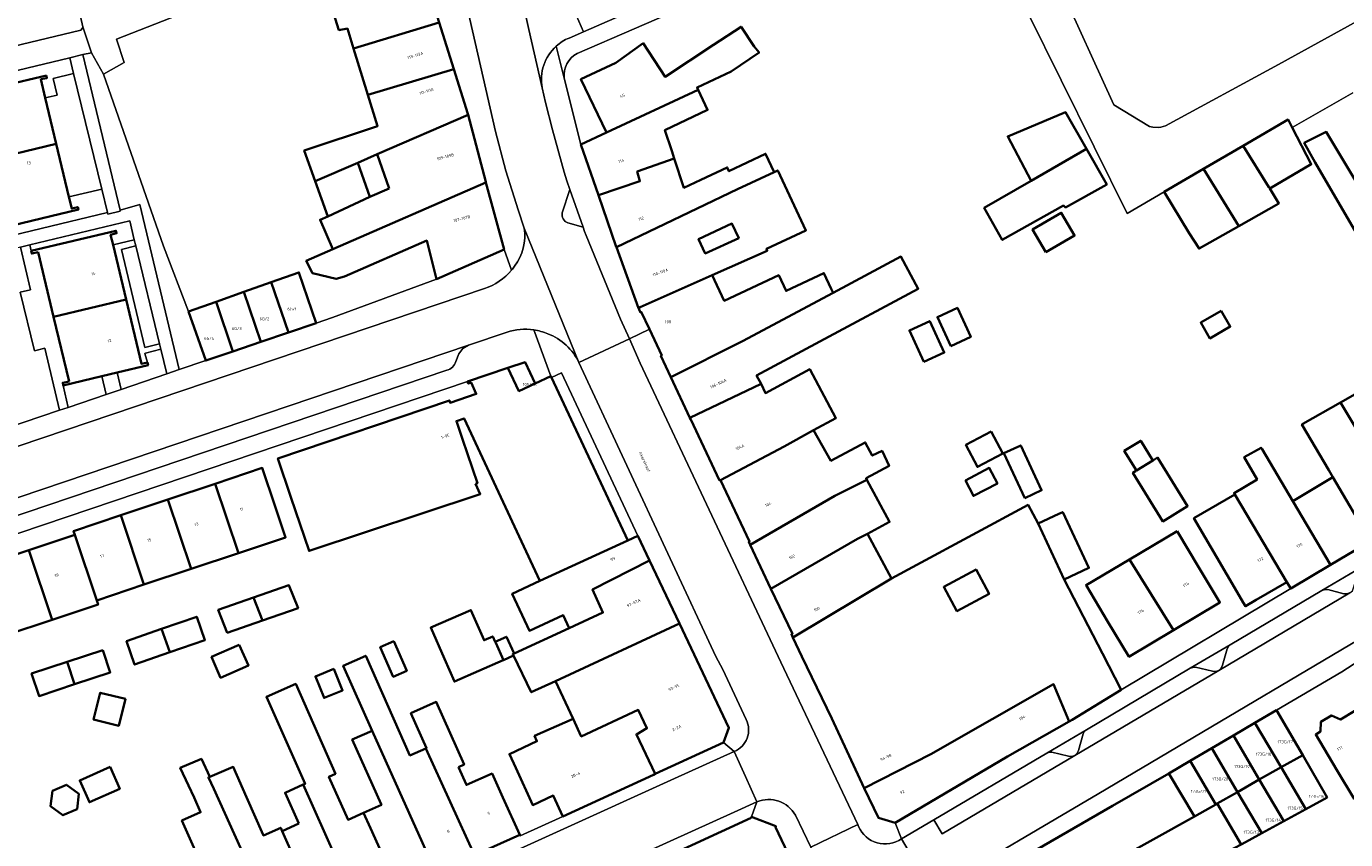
# Model space of a CAD drawing. Header units: metres. Extents: x 197700 to 204338, y 317132 to 325229.
# Tile 214 of 256: x 199817 to 199978, y 318978 to 319077. Entities that reach past the tile are written whole.
import ezdxf
from ezdxf.enums import TextEntityAlignment as Align

# ---------------------------------------------------------------- set-up
doc = ezdxf.new("R2010")
doc.units = ezdxf.units.M
for name, color, linetype, lineweight in [('B-WE-GR-BEPLANTING_CULTUUR_BODEMBEDEKKER-GV', 90, 'Continuous', 18), ('B-WE-GR-BEPLANTING_CULTUUR_HEESTERS-GV', 90, 'Continuous', 18), ('B-WE-OG-BEBOUWING-GV', 7, 'Continuous', 35), ('B-WE-OG-BEBOUWING-T18', 10, 'Continuous', 18), ('B-WE-OG-TERREIN_CULTUURSCHEIDING-GV', 7, 'Continuous', 18), ('B-WE-OG-TERREIN_ERF-GV', 7, 'Continuous', 18), ('B-WE-OG-TOPOGRAFIE-T18', 10, 'Continuous', 18), ('B-WE-VH-VERHARDING_ASFALT-GV', 252, 'Continuous', 18), ('B-WE-VH-VERHARDING_BETONSTRAATSTEEN-GV', 252, 'Continuous', 18), ('B-WE-VH-VERHARDING_OPEN-GV', 252, 'Continuous', 18), ('B-WE-VH-VERHARDING_TEGEL-GV', 252, 'Continuous', 18)]:
    doc.layers.add(name, color=color, linetype=linetype, lineweight=lineweight)
doc.styles.add('NLCS-ISO-M200-T18', font='NLCS-ISO.ttf', dxfattribs={"height": 0.36})

msp = doc.modelspace()

# ---------------------------------------------------------------- linework, layer by layer
at = {"layer": 'B-WE-GR-BEPLANTING_CULTUUR_BODEMBEDEKKER-GV'}
for points in [[(199885.046, 319052.598), (199883.408, 319057.19), (199882.504, 319054.36)], [(199883.199, 319053.102), (199885.046, 319052.598)]]:
    msp.add_lwpolyline(points, dxfattribs=at)
msp.add_lwpolyline([(199882.504, 319054.36, 0.382442), (199883.199, 319053.102)], format="xyb", dxfattribs=at)
at = {"layer": 'B-WE-GR-BEPLANTING_CULTUUR_HEESTERS-GV'}
for points in [[(199975.559, 319008.059), (199975.851, 319008.173), (199976.274, 319008.177), (199978.248, 319007.67), (199978.608, 319007.654), (199978.997, 319007.788), (199979.288, 319008.046), (199979.447, 319008.395), (199980.037, 319010.432), (199980.182, 319010.714), (199980.416, 319010.922)], [(199964.315, 319001.415), (199959.427, 318998.561), (199959.739, 318998.654), (199960.067, 318998.664), (199962.16, 318998.177), (199962.55, 318998.158), (199962.918, 318998.288), (199963.214, 318998.551), (199963.387, 318998.907), (199963.964, 319000.924), (199964.125, 319001.232)], [(199945.279, 318987.873), (199945.579, 318988.131), (199945.762, 318988.481), (199946.333, 318990.52), (199946.48, 318990.822), (199946.703, 318991.01), (199941.853, 318988.147), (199942.149, 318988.252), (199942.474, 318988.262), (199944.526, 318987.759), (199944.913, 318987.745)]]:
    msp.add_lwpolyline(points, close=True, dxfattribs=at)
at = {"layer": 'B-WE-OG-BEBOUWING-GV'}
for points in [[(199856.934, 319074.461), (199867.416, 319077.681), (199865.492, 319083.825), (199854.043, 319080.217), (199855.14, 319076.735), (199856.172, 319076.925)], [(199869.207, 319071.961), (199867.416, 319077.681), (199856.934, 319074.461), (199858.678, 319068.821)], [(199899.156, 319069.425), (199899.024, 319069.707), (199903.178, 319071.653), (199906.602, 319073.982), (199906, 319074.734), (199904.414, 319077.146), (199901.029, 319074.92), (199895.105, 319071.025), (199892.412, 319075.12), (199889.077, 319072.737), (199884.796, 319070.719), (199887.912, 319064.203)], [(199819.298, 319071.187), (199808.921, 319068.705), (199809, 319068.375), (199809.777, 319068.561), (199811.663, 319060.666), (199820.519, 319062.787), (199819.169, 319068.427), (199818.624, 319070.703), (199819.367, 319070.862)], [(199852.234, 319058.223), (199857.445, 319060.485), (199859.817, 319061.515), (199870.959, 319066.351), (199870.93, 319066.459), (199869.207, 319071.961), (199858.678, 319068.821), (199859.867, 319064.977), (199850.9, 319061.975)], [(199886.937, 319056.514), (199892.013, 319058.22), (199891.68, 319059.412), (199896.221, 319060.993), (199895.904, 319061.956), (199895.073, 319064.482), (199900.313, 319066.953), (199899.156, 319069.425), (199887.912, 319064.203), (199884.787, 319062.732)], [(199861.313, 319057.324), (199858.941, 319056.293), (199853.772, 319053.896), (199852.839, 319053.499), (199854.394, 319049.895), (199873.153, 319058.076), (199873.14, 319058.123), (199870.959, 319066.351), (199859.817, 319061.515)], [(199939.955, 319058.258), (199946.732, 319062.169), (199944.162, 319066.671), (199937.069, 319063.698)], [(199965.928, 319062.572), (199969.064, 319057.495), (199969.174, 319057.31), (199974.257, 319060.304), (199971.913, 319064.807), (199971.408, 319065.778)], [(199812.851, 319052.254), (199823.227, 319054.74), (199823.152, 319055.049), (199822.414, 319054.871), (199822.072, 319056.299), (199820.519, 319062.787), (199811.663, 319060.666), (199813.549, 319052.77), (199812.772, 319052.584)], [(199995.443, 319036.38), (199987.758, 319050.143), (199985.385, 319048.735), (199976.083, 319064.265), (199973.405, 319062.912), (199974.719, 319060.512), (199981.483, 319048.956), (199989.905, 319034.089), (199989.958, 319034.12), (199996.479, 319022.99), (199996.702, 319023.122), (200000, 319025.091), (200001.457, 319025.96), (199997.082, 319033.468), (199996.918, 319033.759), (199995.519, 319036.246)], [(199896.221, 319060.993), (199891.68, 319059.412), (199892.013, 319058.22), (199886.937, 319056.514), (199889.122, 319050.195), (199889.139, 319050.148), (199903.961, 319057.229), (199908.475, 319059.344), (199907.412, 319061.589), (199902.925, 319059.442), (199902.706, 319059.909), (199899.463, 319058.39), (199897.395, 319057.421)], [(199946.732, 319062.169), (199939.955, 319058.258), (199934.201, 319054.955), (199936.409, 319051.033), (199943.897, 319055.236), (199944.162, 319055.001), (199949.209, 319057.831)], [(199969.064, 319057.495), (199965.928, 319062.572), (199961.058, 319059.723), (199965.396, 319052.721), (199970.274, 319055.468), (199969.174, 319057.31)], [(199857.445, 319060.485), (199852.234, 319058.223), (199853.772, 319053.896), (199858.941, 319056.293)], [(199889.139, 319050.148), (199891.839, 319042.679), (199892.042, 319042.79), (199900.855, 319046.708), (199907.604, 319049.708), (199907.503, 319049.923), (199912.34, 319052.189), (199908.895, 319059.541), (199908.475, 319059.344), (199903.961, 319057.229)], [(199956.242, 319056.905), (199959.311, 319051.851), (199960.518, 319049.974), (199965.396, 319052.721), (199961.058, 319059.723)], [(199851.117, 319048.451), (199851.888, 319046.969), (199854.813, 319046.242), (199855.838, 319046.548), (199865.905, 319050.939), (199867.112, 319046.22), (199875.37, 319049.843), (199873.153, 319058.076), (199854.394, 319049.895)], [(199941.74, 319049.522), (199945.255, 319051.566), (199943.63, 319054.36), (199940.115, 319052.316)], [(199818.299, 319049.532), (199820.192, 319041.614), (199829.06, 319043.742), (199827.468, 319050.417), (199827.178, 319051.632), (199827.909, 319051.838), (199827.825, 319052.139), (199817.442, 319049.678), (199817.521, 319049.347)], [(199900.026, 319049.354), (199899.205, 319051.128), (199903.291, 319053.017), (199904.112, 319051.244)], [(199914.071, 319038.58), (199926.108, 319045.049), (199923.996, 319048.979), (199915.687, 319044.551), (199904.574, 319038.629), (199895.808, 319034.209), (199898.131, 319029.246), (199906.849, 319033.377), (199906.297, 319034.403)], [(199846.86, 319045.844), (199848.953, 319039.675), (199852.353, 319040.83), (199850.245, 319047.042)], [(199891.839, 319042.679), (199891.908, 319042.488), (199892.071, 319042.144), (199892.179, 319042.195), (199893.181, 319040.076), (199894.689, 319036.884), (199894.58, 319036.833), (199895.808, 319034.209), (199904.574, 319038.629), (199915.687, 319044.551), (199915.461, 319045.033), (199914.559, 319046.958), (199909.912, 319044.781), (199909.014, 319046.697), (199902.338, 319043.57), (199900.855, 319046.708), (199892.042, 319042.79)], [(199848.953, 319039.675), (199846.86, 319045.844), (199843.476, 319044.647), (199845.555, 319038.521)], [(199822.086, 319033.696), (199821.304, 319033.527), (199821.373, 319033.208), (199826.103, 319034.338), (199827.958, 319034.781), (199831.758, 319035.688), (199831.681, 319036.022), (199830.941, 319035.852), (199829.06, 319043.742), (199820.192, 319041.614)], [(199836.706, 319042.252), (199838.835, 319036.239), (199842.156, 319037.367), (199840.091, 319043.45)], [(199843.476, 319044.647), (199840.091, 319043.45), (199842.156, 319037.367), (199845.555, 319038.521)], [(199930.089, 319038.014), (199932.541, 319039.144), (199930.903, 319042.698), (199928.45, 319041.567)], [(199963.213, 319042.339), (199960.727, 319040.894), (199961.846, 319038.967), (199964.333, 319040.412)], [(199926.813, 319036.079), (199929.287, 319037.219), (199927.51, 319041.073), (199925.036, 319039.932)], [(199871.872, 319021.139), (199872.099, 319021.214), (199870.27, 319026.627), (199869.525, 319028.833), (199870.472, 319029.147), (199879.743, 319009.248), (199890.548, 319014.204), (199881.174, 319034.179), (199881.102, 319034.332), (199879.189, 319033.44), (199877.194, 319032.51), (199875.829, 319035.339), (199870.897, 319033.676), (199870.978, 319033.424), (199871.33, 319033.537), (199871.959, 319032.159), (199868.765, 319031.08), (199868.669, 319031.364), (199847.663, 319024.263), (199849.264, 319019.526), (199851.495, 319012.924), (199872.451, 319019.896)], [(199875.829, 319035.339), (199877.194, 319032.51), (199879.189, 319033.44), (199877.947, 319036.053)], [(199906.849, 319033.377), (199898.131, 319029.246), (199898.235, 319029.024), (199901.773, 319021.561), (199901.882, 319021.612), (199901.898, 319021.577), (199909.668, 319025.732), (199913.286, 319027.736), (199916.022, 319029.207), (199912.814, 319035.178), (199907.379, 319032.258)], [(199977.858, 319031.12), (199986.314, 319016.954), (199991.347, 319019.942), (199987.061, 319027.486), (199986.866, 319027.809), (199984.949, 319031.245), (199983.14, 319034.256), (199981.057, 319032.933)], [(199977.858, 319031.12), (199973.235, 319028.501), (199973.11, 319028.429), (199976.41, 319022.801), (199976.906, 319021.955), (199981.511, 319014.102), (199986.314, 319016.954)], [(199905.515, 319013.66), (199915.898, 319019.692), (199919.819, 319021.649), (199919.728, 319021.819), (199922.542, 319023.331), (199921.678, 319025.175), (199920.47, 319024.609), (199919.609, 319026.212), (199915.421, 319023.962), (199913.286, 319027.736), (199909.668, 319025.732), (199901.898, 319021.577), (199905.446, 319014.085), (199905.338, 319014.034)], [(199935.061, 319027.549), (199931.944, 319025.919), (199933.356, 319023.219), (199936.474, 319024.85)], [(199939.175, 319019.403), (199941.229, 319020.365), (199938.659, 319025.854), (199936.604, 319024.892)], [(199954.858, 319024.012), (199953.367, 319026.424), (199951.347, 319025.175), (199952.837, 319022.763)], [(199964.903, 319019.835), (199971.253, 319009.111), (199971.749, 319008.306), (199976.628, 319011.203), (199971.986, 319019.034), (199968.227, 319025.374), (199968.117, 319025.564), (199966.055, 319024.427), (199967.625, 319021.687), (199964.798, 319020.013)], [(199952.717, 319022.689), (199952.409, 319022.499), (199956.089, 319016.546), (199959.103, 319018.409), (199955.423, 319024.361), (199954.91, 319024.044), (199954.858, 319024.012), (199952.837, 319022.763)], [(199842.821, 319012.653), (199848.606, 319014.582), (199847.342, 319018.356), (199845.754, 319023.097), (199839.972, 319021.16)], [(199931.888, 319021.551), (199932.875, 319019.666), (199935.802, 319021.197), (199934.816, 319023.083)], [(199839.972, 319021.16), (199834.191, 319019.224), (199837.038, 319010.724), (199842.821, 319012.653)], [(199919.819, 319021.649), (199915.898, 319019.692), (199905.515, 319013.66), (199908.061, 319008.294), (199918.666, 319014.421), (199919.907, 319015.022), (199922.602, 319016.47)], [(199981.511, 319014.102), (199976.906, 319021.955), (199971.986, 319019.034), (199976.628, 319011.203)], [(199834.191, 319019.224), (199828.409, 319017.287), (199831.253, 319008.795), (199837.038, 319010.724)], [(199964.903, 319019.835), (199959.881, 319016.917), (199962.644, 319012.195), (199965.169, 319007.879), (199965.92, 319006.596), (199966.184, 319006.144), (199967.505, 319006.917), (199971.253, 319009.111)], [(199922.842, 319009.56), (199910.762, 319002.307), (199911.867, 319000), (199915.517, 318992.372), (199919.482, 318983.861), (199927.642, 318988.02), (199942.688, 318996.582), (199944.608, 318992.041), (199944.953, 318992.237), (199950.962, 318995.911), (199948.662, 319000.351), (199943.968, 319009.414), (199940.801, 319016.267), (199939.574, 319018.551), (199925.944, 319011.227)], [(199940.801, 319016.267), (199943.968, 319009.414), (199947.01, 319010.839), (199943.807, 319017.675), (199943.345, 319017.458)], [(199822.785, 319014.893), (199825.473, 319006.867), (199831.253, 319008.795), (199828.409, 319017.287), (199822.628, 319015.351)], [(199817.144, 319013.006), (199819.998, 319004.474), (199825.644, 319006.357), (199825.473, 319006.867), (199822.785, 319014.893)], [(199893.195, 319011.747), (199891.748, 319014.777), (199890.548, 319014.204), (199879.743, 319009.248), (199876.364, 319007.673), (199878.472, 319003.148), (199882.592, 319005.068), (199883.336, 319003.471), (199887.472, 319005.368), (199886.207, 319008.198)], [(199922.842, 319009.56), (199919.907, 319015.022), (199918.666, 319014.421), (199908.061, 319008.294), (199910.692, 319002.749), (199910.569, 319002.71), (199910.762, 319002.307)], [(199957.84, 319015.354), (199951.998, 319011.892), (199957.374, 319003.218), (199963.062, 319006.619), (199960.496, 319010.911)], [(199819.998, 319004.474), (199817.144, 319013.006), (199811.504, 319011.12), (199814.356, 319002.592)], [(199881.68, 318996.946), (199882.297, 318997.233), (199896.876, 319004.038), (199893.195, 319011.747), (199886.207, 319008.198), (199887.472, 319005.368), (199883.336, 319003.471), (199876.611, 319000.36), (199876.441, 319000.281), (199876.515, 319000.129), (199878.703, 318995.607)], [(199949.351, 319004.247), (199951.891, 319000), (199951.917, 318999.955), (199957.374, 319003.218), (199951.998, 319011.892), (199946.668, 319008.733)], [(199930.83, 319005.531), (199929.234, 319008.51), (199933.188, 319010.642), (199934.784, 319007.663)], [(199850.13, 319005.896), (199849.025, 319008.723), (199844.69, 319007.208), (199845.792, 319004.388)], [(199841.453, 319002.88), (199845.792, 319004.388), (199844.69, 319007.208), (199840.355, 319005.693)], [(199833.424, 319003.358), (199834.416, 319000.5), (199838.726, 319001.996), (199837.734, 319004.854)], [(199875.276, 318999.532), (199875.318, 318999.55), (199874.345, 319001.656), (199874.291, 319001.78), (199873.995, 319002.455), (199872.933, 319001.989), (199871.312, 319005.685), (199866.394, 319003.529), (199868.073, 318999.699), (199869.296, 318996.909)], [(199829.114, 319001.861), (199830.106, 318999.003), (199834.416, 319000.5), (199833.424, 319003.358)], [(199891.8, 318993.447), (199892.876, 318991.196), (199891.583, 318990.439), (199893.898, 318985.594), (199902.241, 318989.458), (199902.923, 318991.266), (199896.876, 319004.038), (199882.297, 318997.233), (199881.68, 318996.946), (199883.822, 318992.349), (199884.824, 318990.198)], [(199842.937, 319001.415), (199839.533, 318999.929), (199840.642, 318997.389), (199844.046, 318998.875)], [(199861.857, 319001.848), (199860.202, 319001.115), (199861.796, 318997.51), (199863.46, 318998.252)], [(199876.441, 319000.281), (199876.611, 319000.36), (199875.669, 319002.412), (199874.291, 319001.78), (199874.345, 319001.656), (199875.318, 318999.55), (199876.515, 319000.129)], [(199826.221, 319000.776), (199821.858, 318999.333), (199822.768, 318996.585), (199827.13, 318998.028)], [(199867.033, 318973.513), (199871.737, 318975.634), (199865.794, 318988.707), (199863.842, 318987.868), (199858.426, 319000.072), (199855.664, 318998.847), (199859.195, 318990.889)], [(199822.768, 318996.585), (199821.858, 318999.333), (199817.496, 318997.89), (199818.405, 318995.141)], [(199854.524, 318998.47), (199852.26, 318997.546), (199853.332, 318994.916), (199855.597, 318995.84)], [(199854.74, 318985.626), (199849.854, 318996.639), (199846.256, 318995.043), (199850.987, 318984.381), (199850.78, 318984.289), (199857.487, 318969.209), (199862.416, 318971.431), (199859.015, 318978.943), (199858.161, 318980.829), (199856.265, 318979.988), (199853.924, 318985.264)], [(199919.482, 318983.861), (199921.232, 318980.206), (199923.277, 318979.609), (199937.025, 318987.734), (199944.608, 318992.041), (199942.688, 318996.582), (199927.642, 318988.02)], [(199828.976, 318994.794), (199825.899, 318995.551), (199825.09, 318992.263), (199828.167, 318991.506)], [(199869.793, 318986.436), (199870.475, 318986.738), (199867.066, 318994.421), (199863.959, 318993.042), (199865.868, 318988.739), (199865.794, 318988.707), (199871.737, 318975.634), (199877.29, 318978.137), (199875.235, 318982.695), (199873.906, 318985.643), (199870.763, 318984.249)], [(199892.876, 318991.196), (199891.8, 318993.447), (199884.824, 318990.198), (199883.822, 318992.349), (199879.117, 318990.268), (199879.401, 318989.601), (199876.027, 318988.028), (199876.806, 318986.329), (199878.889, 318981.785), (199881.406, 318982.939), (199882.573, 318980.395), (199893.67, 318985.488), (199893.898, 318985.594), (199891.583, 318990.439)], [(199970.554, 318986.411), (199973.205, 318987.917), (199972.524, 318989.1), (199969.992, 318993.412), (199967.353, 318991.862)], [(199987.967, 318979.814), (199979.598, 318993.314), (199977.836, 318992.263), (199976.749, 318992.779), (199975.443, 318992), (199975.38, 318990.798), (199974.796, 318990.45), (199977.357, 318986.155), (199979.501, 318982.56), (199979.8, 318982.701), (199980.566, 318981.419), (199982.775, 318982.685), (199985.412, 318978.346)], [(199964.714, 318990.312), (199967.893, 318984.899), (199970.554, 318986.411), (199967.353, 318991.862)], [(199859.015, 318978.943), (199862.416, 318971.431), (199867.033, 318973.513), (199859.195, 318990.889), (199856.783, 318989.818), (199860.297, 318981.897), (199860.342, 318981.797), (199858.161, 318980.829)], [(199962.075, 318988.763), (199965.232, 318983.387), (199967.893, 318984.899), (199964.714, 318990.312)], [(199965.232, 318983.387), (199962.075, 318988.763), (199959.436, 318987.213), (199962.57, 318981.874), (199962.733, 318981.966)], [(199835.894, 318979.896), (199840.584, 318969.326), (199837.822, 318968.099), (199838.749, 318966.246), (199840.853, 318962.041), (199840.987, 318961.774), (199843.519, 318963.041), (199843.561, 318962.931), (199848.277, 318965.057), (199839.797, 318983.763), (199839.154, 318985.183), (199839.307, 318985.252), (199838.302, 318987.449), (199835.709, 318986.338), (199836.709, 318984.189), (199837.403, 318982.7), (199838.194, 318980.916)], [(199956.797, 318985.663), (199959.934, 318980.376), (199962.57, 318981.874), (199959.436, 318987.213)], [(199973.571, 318981.274), (199976.198, 318982.717), (199973.205, 318987.917), (199970.554, 318986.411)], [(199827.106, 318986.464), (199823.389, 318984.811), (199824.583, 318982.125), (199828.3, 318983.778)], [(199839.154, 318985.183), (199839.797, 318983.763), (199848.277, 318965.057), (199852.906, 318967.144), (199849.556, 318974.717), (199849.853, 318974.849), (199848.188, 318978.602), (199848.008, 318979.008), (199845.889, 318978.068), (199845.851, 318978.153), (199843.805, 318982.764), (199842.192, 318986.469), (199839.307, 318985.252)], [(199959.934, 318980.376), (199956.797, 318985.663), (199949.904, 318981.679), (199928.366, 318969.219), (199927.566, 318966.717), (199929.206, 318963.273)], [(199970.887, 318979.801), (199973.571, 318981.274), (199970.554, 318986.411), (199967.893, 318984.899)], [(199823.271, 318983.151), (199821.759, 318984.267), (199820.038, 318983.515), (199819.828, 318981.648), (199821.339, 318980.533), (199823.061, 318981.285)], [(199850.235, 318979.51), (199848.188, 318978.602), (199849.853, 318974.849), (199849.556, 318974.717), (199852.906, 318967.144), (199857.487, 318969.209), (199850.78, 318984.289), (199848.552, 318983.301)], [(199965.232, 318983.387), (199968.203, 318978.327), (199970.887, 318979.801), (199967.893, 318984.899)], [(199929.206, 318963.273), (199932.175, 318957.037), (199953.221, 318968.527), (199952.939, 318969.089), (199961.582, 318973.423), (199960.999, 318974.486), (199965.681, 318976.962), (199962.733, 318981.966), (199962.57, 318981.874), (199959.934, 318980.376)], [(199966.644, 318977.471), (199968.203, 318978.327), (199965.232, 318983.387), (199962.733, 318981.966), (199965.681, 318976.962)], [(199892.278, 318969.641), (199892.844, 318968.289), (199896.351, 318969.927), (199896.601, 318969.387), (199898.43, 318965.431), (199898.699, 318964.849), (199899.153, 318965.059), (199912.382, 318971.173), (199908.636, 318979.083), (199908.683, 318979.188), (199905.695, 318980.34), (199905.642, 318980.238), (199890.594, 318973.29), (199891.517, 318971.291)]]:
    msp.add_lwpolyline(points, close=True, dxfattribs=at)
at = {"layer": 'B-WE-OG-TERREIN_CULTUURSCHEIDING-GV'}
for points in [[(199838.835, 319036.239), (199836.706, 319042.252), (199833.663, 319050.246), (199826.299, 319071.318), (199824.814, 319073.945), (199823.77, 319073.736), (199828.333, 319054.66), (199830.765, 319055.367), (199835.56, 319035.132)], [(199822.072, 319056.299), (199826.093, 319057.262), (199822.635, 319071.422), (199820.121, 319070.821), (199820.61, 319068.772), (199819.169, 319068.427), (199820.519, 319062.787)], [(199819.099, 319037.778), (199817.84, 319037.454), (199816.095, 319044.64), (199817.353, 319044.925), (199816.126, 319050.141), (199804.908, 319047.444), (199805.748, 319043.942), (199804.286, 319043.59), (199805.602, 319038.118), (199806.98, 319032.39), (199808.433, 319032.74), (199809.03, 319030.249), (199808.32, 319030.08), (199804.458, 319029.159), (199805.472, 319024.93), (199820.917, 319030.158)], [(199831.376, 319037.856), (199833.161, 319038.288), (199830.255, 319050.307), (199828.495, 319049.837)], [(199833.32, 319037.629), (199831.456, 319037.136), (199831.379, 319037.12), (199831.681, 319036.022), (199831.758, 319035.688), (199827.958, 319034.781), (199828.455, 319032.709), (199834.052, 319034.603)], [(199821.957, 319030.51), (199826.64, 319032.095), (199826.103, 319034.338), (199821.373, 319033.208)]]:
    msp.add_lwpolyline(points, close=True, dxfattribs=at)
at = {"layer": 'B-WE-OG-TERREIN_ERF-GV'}
for points in [[(199979.353, 319069.03), (199971.913, 319064.807), (199974.257, 319060.304), (199969.174, 319057.31), (199970.274, 319055.468), (199965.396, 319052.721), (199960.518, 319049.974), (199959.311, 319051.851), (199956.242, 319056.905), (199951.69, 319054.242), (199935.535, 319086.993)], [(199943.318, 319082.383), (199950.071, 319067.574), (199954.453, 319064.901), (199954.858, 319064.826), (199955.548, 319064.799), (199955.814, 319064.845), (199956.406, 319064.998), (199970.235, 319072.513), (199995.965, 319086.736)], [(199849.713, 319084.214), (199827.879, 319075.634), (199828.831, 319072.767), (199826.299, 319071.318), (199833.663, 319050.246), (199836.706, 319042.252), (199840.091, 319043.45), (199843.476, 319044.647), (199846.86, 319045.844), (199850.245, 319047.042), (199852.353, 319040.83), (199854.345, 319041.518), (199867.112, 319046.22), (199865.905, 319050.939), (199855.838, 319046.548), (199854.813, 319046.242), (199851.888, 319046.969), (199851.117, 319048.451), (199854.394, 319049.895), (199852.839, 319053.499), (199853.772, 319053.896), (199852.234, 319058.223), (199850.9, 319061.975), (199859.867, 319064.977), (199858.678, 319068.821), (199856.934, 319074.461), (199856.172, 319076.925), (199855.14, 319076.735), (199854.043, 319080.217)], [(199905.268, 319082.973), (199884.312, 319073.865)], [(199882.75, 319070.855), (199884.787, 319062.732), (199887.912, 319064.203), (199884.796, 319070.719), (199889.077, 319072.737), (199892.412, 319075.12), (199895.105, 319071.025), (199901.029, 319074.92), (199904.414, 319077.146), (199906, 319074.734), (199906.602, 319073.982), (199903.178, 319071.653), (199899.024, 319069.707), (199899.156, 319069.425), (199900.313, 319066.953), (199895.073, 319064.482), (199895.904, 319061.956), (199896.221, 319060.993), (199897.395, 319057.421), (199899.463, 319058.39), (199902.706, 319059.909), (199902.925, 319059.442), (199907.412, 319061.589), (199908.475, 319059.344), (199908.895, 319059.541), (199912.34, 319052.189), (199907.503, 319049.923), (199907.604, 319049.708), (199900.855, 319046.708), (199902.338, 319043.57), (199909.014, 319046.697), (199909.912, 319044.781), (199914.559, 319046.958), (199915.461, 319045.033), (199915.687, 319044.551), (199923.996, 319048.979), (199926.108, 319045.049), (199914.071, 319038.58), (199906.297, 319034.403), (199906.849, 319033.377), (199907.379, 319032.258), (199912.814, 319035.178), (199916.022, 319029.207), (199913.286, 319027.736), (199915.421, 319023.962), (199919.609, 319026.212), (199920.47, 319024.609), (199921.678, 319025.175), (199922.542, 319023.331), (199919.728, 319021.819), (199919.819, 319021.649), (199922.602, 319016.47), (199919.907, 319015.022), (199922.842, 319009.56), (199925.944, 319011.227), (199939.574, 319018.551), (199940.801, 319016.267), (199943.345, 319017.458), (199943.807, 319017.675), (199947.01, 319010.839), (199943.968, 319009.414), (199948.662, 319000.351), (199950.962, 318995.911), (199971.749, 319008.306), (199971.253, 319009.111), (199967.505, 319006.917), (199966.184, 319006.144), (199965.92, 319006.596), (199965.169, 319007.879), (199962.644, 319012.195), (199959.881, 319016.917), (199964.903, 319019.835), (199964.798, 319020.013), (199967.625, 319021.687), (199966.055, 319024.427), (199968.117, 319025.564), (199968.227, 319025.374), (199971.986, 319019.034), (199976.906, 319021.955), (199976.41, 319022.801), (199973.11, 319028.429)], [(199808.921, 319068.705), (199819.298, 319071.187), (199819.367, 319070.862), (199818.624, 319070.703), (199819.169, 319068.427), (199820.61, 319068.772), (199820.121, 319070.821), (199822.635, 319071.422), (199822.167, 319073.337), (199807.339, 319069.781)], [(199981.483, 319048.956), (199974.719, 319060.512), (199973.405, 319062.912), (199976.083, 319064.265), (199985.385, 319048.735)], [(199810.501, 319050.464), (199826.8, 319054.368), (199826.093, 319057.262), (199822.072, 319056.299), (199822.414, 319054.871), (199823.152, 319055.049), (199823.227, 319054.74), (199812.851, 319052.254)], [(199840.584, 318969.326), (199835.894, 318979.896), (199838.194, 318980.916), (199837.403, 318982.7), (199836.709, 318984.189), (199835.709, 318986.338), (199838.302, 318987.449), (199839.307, 318985.252), (199842.192, 318986.469), (199843.805, 318982.764), (199845.851, 318978.153), (199845.889, 318978.068), (199848.008, 318979.008), (199848.188, 318978.602), (199850.235, 318979.51), (199848.552, 318983.301), (199850.78, 318984.289), (199850.987, 318984.381), (199846.256, 318995.043), (199849.854, 318996.639), (199854.74, 318985.626), (199853.924, 318985.264), (199856.265, 318979.988), (199858.161, 318980.829), (199860.342, 318981.797), (199860.297, 318981.897), (199856.783, 318989.818), (199859.195, 318990.889), (199855.664, 318998.847), (199858.426, 319000.072), (199863.842, 318987.868), (199865.794, 318988.707), (199865.868, 318988.739), (199863.959, 318993.042), (199867.066, 318994.421), (199870.475, 318986.738), (199869.793, 318986.436), (199870.763, 318984.249), (199873.906, 318985.643), (199875.235, 318982.695), (199877.29, 318978.137), (199877.325, 318978.015), (199882.573, 318980.395), (199881.406, 318982.939), (199878.889, 318981.785), (199876.806, 318986.329), (199876.027, 318988.028), (199879.401, 318989.601), (199879.117, 318990.268), (199883.822, 318992.349), (199881.68, 318996.946), (199878.703, 318995.607), (199876.515, 319000.129), (199875.318, 318999.55), (199875.276, 318999.532), (199869.296, 318996.909), (199868.073, 318999.699), (199866.394, 319003.529), (199871.312, 319005.685), (199872.933, 319001.989), (199873.995, 319002.455), (199874.291, 319001.78), (199875.669, 319002.412), (199876.611, 319000.36), (199883.336, 319003.471), (199882.592, 319005.068), (199878.472, 319003.148), (199876.364, 319007.673), (199879.743, 319009.248), (199870.472, 319029.147), (199869.525, 319028.833), (199870.27, 319026.627), (199872.099, 319021.214), (199871.872, 319021.139), (199872.451, 319019.896), (199851.495, 319012.924), (199849.264, 319019.526), (199847.663, 319024.263), (199868.669, 319031.364), (199868.765, 319031.08), (199871.959, 319032.159), (199871.33, 319033.537), (199870.978, 319033.424), (199870.897, 319033.676), (199784.261, 319004.392)], [(199973.11, 319028.429), (199973.235, 319028.501), (199977.858, 319031.12), (199981.057, 319032.933)], [(199811.504, 319011.12), (199817.144, 319013.006), (199822.785, 319014.893), (199822.628, 319015.351), (199828.409, 319017.287), (199834.191, 319019.224), (199839.972, 319021.16), (199845.754, 319023.097), (199847.342, 319018.356), (199848.606, 319014.582), (199842.821, 319012.653), (199837.038, 319010.724), (199831.253, 319008.795), (199825.473, 319006.867), (199825.644, 319006.357), (199819.998, 319004.474), (199814.356, 319002.592)], [(199980.917, 319000), (199977.982, 318998.103), (199969.992, 318993.412), (199972.524, 318989.1), (199973.205, 318987.917), (199976.198, 318982.717), (199973.571, 318981.274), (199970.887, 318979.801), (199968.203, 318978.327), (199966.644, 318977.471)], [(199979.501, 318982.56), (199977.357, 318986.155), (199974.796, 318990.45), (199975.38, 318990.798), (199975.443, 318992), (199976.749, 318992.779), (199977.836, 318992.263), (199979.598, 318993.314)]]:
    msp.add_lwpolyline(points, dxfattribs=at)
for points in [[(199826.8, 319054.368), (199826.819, 319054.188), (199828.341, 319054.55), (199828.333, 319054.66), (199823.77, 319073.736), (199822.167, 319073.337), (199822.635, 319071.422), (199826.093, 319057.262)], [(199939.955, 319058.258), (199937.069, 319063.698), (199944.162, 319066.671), (199946.732, 319062.169), (199949.209, 319057.831), (199944.162, 319055.001), (199943.897, 319055.236), (199936.409, 319051.033), (199934.201, 319054.955)], [(199858.941, 319056.293), (199861.313, 319057.324), (199859.817, 319061.515), (199857.445, 319060.485)], [(199817.257, 319050.413), (199817.442, 319049.678), (199827.825, 319052.139), (199827.909, 319051.838), (199827.178, 319051.632), (199827.468, 319050.417), (199830.074, 319051.054), (199829.516, 319053.361)], [(199941.74, 319049.522), (199940.115, 319052.316), (199943.63, 319054.36), (199945.255, 319051.566)], [(199900.026, 319049.354), (199904.112, 319051.244), (199903.291, 319053.017), (199899.205, 319051.128)], [(199817.84, 319037.454), (199819.099, 319037.778), (199820.917, 319030.158), (199821.957, 319030.51), (199821.373, 319033.208), (199821.304, 319033.527), (199822.086, 319033.696), (199820.192, 319041.614), (199818.299, 319049.532), (199817.521, 319049.347), (199817.442, 319049.678), (199817.257, 319050.413), (199816.126, 319050.141), (199817.353, 319044.925), (199816.095, 319044.64)], [(199930.089, 319038.014), (199928.45, 319041.567), (199930.903, 319042.698), (199932.541, 319039.144)], [(199963.213, 319042.339), (199964.333, 319040.412), (199961.846, 319038.967), (199960.727, 319040.894)], [(199926.813, 319036.079), (199925.036, 319039.932), (199927.51, 319041.073), (199929.287, 319037.219)], [(199931.944, 319025.919), (199935.061, 319027.549), (199936.474, 319024.85), (199933.356, 319023.219)], [(199941.229, 319020.365), (199939.175, 319019.403), (199936.604, 319024.892), (199938.659, 319025.854)], [(199954.91, 319024.044), (199955.423, 319024.361), (199959.103, 319018.409), (199956.089, 319016.546), (199952.409, 319022.499), (199952.717, 319022.689), (199952.837, 319022.763), (199951.347, 319025.175), (199953.367, 319026.424), (199954.858, 319024.012)], [(199931.888, 319021.551), (199934.816, 319023.083), (199935.802, 319021.197), (199932.875, 319019.666)], [(199957.374, 319003.218), (199951.917, 318999.955), (199951.891, 319000), (199949.351, 319004.247), (199946.668, 319008.733), (199951.998, 319011.892), (199957.84, 319015.354), (199960.496, 319010.911), (199963.062, 319006.619)], [(199930.83, 319005.531), (199934.784, 319007.663), (199933.188, 319010.642), (199929.234, 319008.51)], [(199845.792, 319004.388), (199841.453, 319002.88), (199840.355, 319005.693), (199844.69, 319007.208), (199849.025, 319008.723), (199850.13, 319005.896)], [(199830.106, 318999.003), (199829.114, 319001.861), (199833.424, 319003.358), (199837.734, 319004.854), (199838.726, 319001.996), (199834.416, 319000.5)], [(199842.937, 319001.415), (199844.046, 318998.875), (199840.642, 318997.389), (199839.533, 318999.929)], [(199863.46, 318998.252), (199861.796, 318997.51), (199860.202, 319001.115), (199861.857, 319001.848)], [(199821.858, 318999.333), (199826.221, 319000.776), (199827.13, 318998.028), (199822.768, 318996.585), (199818.405, 318995.141), (199817.496, 318997.89)], [(199854.524, 318998.47), (199855.597, 318995.84), (199853.332, 318994.916), (199852.26, 318997.546)], [(199828.976, 318994.794), (199828.167, 318991.506), (199825.09, 318992.263), (199825.899, 318995.551)], [(199827.106, 318986.464), (199828.3, 318983.778), (199824.583, 318982.125), (199823.389, 318984.811)], [(199823.271, 318983.151), (199823.061, 318981.285), (199821.339, 318980.533), (199819.828, 318981.648), (199820.038, 318983.515), (199821.759, 318984.267)]]:
    msp.add_lwpolyline(points, close=True, dxfattribs=at)
msp.add_lwpolyline([(199884.312, 319073.865, 0.3112528), (199882.75, 319070.855)], format="xyb", dxfattribs=at)
at = {"layer": 'B-WE-VH-VERHARDING_ASFALT-GV'}
for points in [[(199857.03, 319170.64), (199850.305, 319169.091), (199850.552, 319168.022), (199852.692, 319158.598), (199855.259, 319147.691), (199856.494, 319142.461), (199874.308, 319064.315), (199875.601, 319059.475), (199877.105, 319054.698), (199877.854, 319052.472), (199884.543, 319035.994), (199890.72, 319038.913), (199889.642, 319041.32), (199885.442, 319051.553), (199885.242, 319052.074), (199885.046, 319052.598), (199883.199, 319053.102)], [(199882.504, 319054.36), (199883.408, 319057.19), (199883.068, 319058.257), (199882.746, 319059.329), (199881.296, 319064.513), (199880.464, 319067.867), (199880.049, 319069.655), (199878.424, 319076.787), (199876.961, 319083.254), (199876.723, 319084.274), (199861.397, 319151.456)], [(199886.419, 319080.986), (199883.668, 319079.781), (199885.102, 319076.536), (199937.704, 319099.506), (199937.733, 319099.519), (199948.808, 319104.42), (199973.74, 319115.247), (199972.193, 319118.787), (199927.995, 319099.172), (199927.942, 319099.149), (199918.782, 319095.131)], [(199935.535, 319086.993), (199951.69, 319054.242), (199956.242, 319056.905), (199961.058, 319059.723), (199965.928, 319062.572), (199971.408, 319065.778), (199971.913, 319064.807), (199979.353, 319069.03)], [(199995.965, 319086.736), (199970.235, 319072.513), (199956.406, 319064.998), (199955.814, 319064.845), (199955.548, 319064.799), (199954.858, 319064.826), (199954.453, 319064.901), (199950.071, 319067.574), (199943.318, 319082.383)], [(199876.961, 319083.254), (199878.424, 319076.787), (199880.049, 319069.655)], [(199883.328, 319075.761), (199885.102, 319076.536), (199883.668, 319079.781)], [(199884.543, 319035.994), (199877.854, 319052.472)], [(199876.3, 319047.327), (199876.286, 319047.311)], [(199872.964, 319045.076), (199781.746, 319014.234), (199781.659, 319014.201), (199781.569, 319014.168), (199783.154, 319008.413), (199783.383, 319008.488), (199783.612, 319008.567), (199791.179, 319011.126), (199870.998, 319038.125), (199875.732, 319039.726)], [(199909.277, 318999.294), (199908.958, 319000), (199892.064, 319035.913), (199890.72, 319038.913), (199884.543, 319035.994), (199901.316, 319000), (199902.153, 318998.402), (199905.034, 318992.27)], [(199911.067, 318980.551), (199912.946, 318976.649), (199918.695, 318979.39), (199909.277, 318999.294)], [(199903.563, 318988.331), (199904.938, 318985.273), (199906.354, 318982.179)], [(199918.806, 318979.143), (199918.695, 318979.39), (199912.946, 318976.649), (199913.951, 318974.522), (199914.663, 318973.346)], [(199926.749, 318970.541), (199926.873, 318970.614), (199927.852, 318971.192), (199924.049, 318977.636)]]:
    msp.add_lwpolyline(points, dxfattribs=at)
for points in [[(199881.762, 319074.763, -0.0850848), (199883.328, 319075.761)], [(199880.049, 319069.655, -0.2611364), (199881.762, 319074.763)], [(199883.199, 319053.102, -0.382442), (199882.504, 319054.36)], [(199877.854, 319052.472, -0.1977837), (199876.67, 319047.808)], [(199876.286, 319047.311, -0.1398579), (199872.964, 319045.076)], [(199876.67, 319047.808, -0.0200945), (199876.3, 319047.327)], [(199875.732, 319039.726, -0.1160612), (199879.007, 319040)], [(199879.007, 319040, -0.0623517), (199880.726, 319039.52)], [(199880.726, 319039.52, -0.1973393), (199884.543, 319035.994)], [(199905.034, 318992.27, -0.4303676), (199903.563, 318988.331)], [(199906.354, 318982.179, -0.3826302), (199911.067, 318980.551)], [(199924.049, 318977.636, -0.4662466), (199918.806, 318979.143)]]:
    msp.add_lwpolyline(points, format="xyb", dxfattribs=at)
msp.add_lwpolyline([(199904.938, 318985.273), (199903.563, 318988.331), (199896.258, 318985.022), (199822.191, 318951.349), (199824.974, 318945.179), (199887.444, 318973.587), (199903.57, 318980.92), (199906.354, 318982.179)], close=True, dxfattribs=at)
at = {"layer": 'B-WE-VH-VERHARDING_BETONSTRAATSTEEN-GV'}
for points in [[(199750.658, 319059.252), (199823.538, 319076.735), (199823.688, 319076.911), (199823.764, 319077.132), (199822.414, 319083.127), (199818.78, 319081.836), (199813.933, 319080.676), (199809.676, 319079.664), (199788.099, 319074.533), (199786.075, 319073.992), (199774.118, 319071.172)], [(199869.455, 319036.125), (199869.821, 319037.073), (199870.313, 319037.706), (199870.998, 319038.125), (199791.179, 319011.126), (199791.962, 319011.21), (199792.717, 319010.982), (199793.598, 319010.467)], [(199793.598, 319010.467), (199794.313, 319010.219), (199795.07, 319010.268), (199868.341, 319035.052)], [(199978.997, 319007.788), (199962.918, 318998.288), (199945.279, 318987.873), (199929.043, 318978.278), (199928.035, 318979.991), (199924.049, 318977.636), (199927.852, 318971.192), (199948.231, 318983.218), (199989.618, 319007.689)]]:
    msp.add_lwpolyline(points, dxfattribs=at)
msp.add_lwpolyline([(199868.341, 319035.052, 0.2775809), (199869.455, 319036.125)], format="xyb", dxfattribs=at)
for points in [[(199978.997, 319007.788), (199978.608, 319007.654), (199978.248, 319007.67), (199976.274, 319008.177), (199975.851, 319008.173), (199975.559, 319008.059), (199964.315, 319001.415), (199964.125, 319001.232), (199963.964, 319000.924), (199963.387, 318998.907), (199963.214, 318998.551), (199962.918, 318998.288)], [(199946.703, 318991.01), (199946.48, 318990.822), (199946.333, 318990.52), (199945.762, 318988.481), (199945.579, 318988.131), (199945.279, 318987.873), (199962.918, 318998.288), (199962.55, 318998.158), (199962.16, 318998.177), (199960.067, 318998.664), (199959.739, 318998.654), (199959.427, 318998.561)], [(199941.853, 318988.147), (199928.035, 318979.991), (199929.043, 318978.278), (199945.279, 318987.873), (199944.913, 318987.745), (199944.526, 318987.759), (199942.474, 318988.262), (199942.149, 318988.252)]]:
    msp.add_lwpolyline(points, close=True, dxfattribs=at)
at = {"layer": 'B-WE-VH-VERHARDING_OPEN-GV'}
msp.add_lwpolyline([(199816.126, 319050.141), (199817.257, 319050.413), (199829.516, 319053.361), (199830.074, 319051.054), (199830.255, 319050.307), (199833.161, 319038.288), (199833.32, 319037.629), (199834.052, 319034.603), (199835.56, 319035.132), (199830.765, 319055.367), (199828.333, 319054.66), (199828.341, 319054.55), (199826.819, 319054.188), (199826.8, 319054.368), (199810.501, 319050.464)], dxfattribs=at)
for points in [[(199831.456, 319037.136), (199833.32, 319037.629), (199833.161, 319038.288), (199831.376, 319037.856), (199828.495, 319049.837), (199830.255, 319050.307), (199830.074, 319051.054), (199827.468, 319050.417), (199829.06, 319043.742), (199830.941, 319035.852), (199831.681, 319036.022), (199831.379, 319037.12)], [(199828.455, 319032.709), (199827.958, 319034.781), (199826.103, 319034.338), (199826.64, 319032.095)], [(199891.748, 319014.777), (199882.392, 319034.755), (199881.174, 319034.179), (199890.548, 319014.204)]]:
    msp.add_lwpolyline(points, close=True, dxfattribs=at)
at = {"layer": 'B-WE-VH-VERHARDING_TEGEL-GV'}
for points in [[(199848.668, 319153.456), (199850.406, 319144.854), (199852.88, 319133.83), (199853.5, 319133.845), (199854.512, 319133.608), (199855.344, 319133.113), (199855.918, 319132.353), (199857.717, 319124.603), (199859.457, 319117.063), (199860.882, 319110.889), (199862.316, 319104.629), (199862.47, 319104.634), (199863.447, 319100.5), (199865.492, 319083.825), (199867.416, 319077.681), (199869.207, 319071.961), (199870.93, 319066.459), (199870.959, 319066.351), (199873.14, 319058.123), (199873.153, 319058.076), (199875.37, 319049.843), (199876.3, 319047.327)], [(199877.854, 319052.472), (199877.105, 319054.698), (199875.601, 319059.475), (199874.308, 319064.315), (199856.494, 319142.461), (199855.259, 319147.691)], [(199884.312, 319073.865), (199905.268, 319082.973), (199911.41, 319085.487), (199911.288, 319085.731), (199915.145, 319087.421), (199916.013, 319085.455), (199918.68, 319086.619), (199921.559, 319087.876), (199924.437, 319089.133), (199927.316, 319090.389), (199930.195, 319091.645), (199933.074, 319092.902), (199932.771, 319093.701), (199936.832, 319095.44), (199936.782, 319095.533), (199937.151, 319095.694), (199944.072, 319098.72), (199944.988, 319099.121), (199947.036, 319100.017), (199947.953, 319100.418), (199950.441, 319101.505)], [(199937.733, 319099.519), (199937.704, 319099.506), (199885.102, 319076.536), (199883.328, 319075.761)], [(199791.654, 319066.019), (199795.478, 319066.937), (199796.15, 319067.098), (199807.339, 319069.781), (199822.167, 319073.337), (199823.77, 319073.736), (199824.814, 319073.945), (199823.764, 319077.132), (199823.688, 319076.911), (199823.538, 319076.735), (199750.658, 319059.252)], [(199880.049, 319069.655), (199880.464, 319067.867), (199881.296, 319064.513), (199882.746, 319059.329), (199883.068, 319058.257), (199883.408, 319057.19), (199885.046, 319052.598), (199885.242, 319052.074), (199885.442, 319051.553), (199889.642, 319041.32), (199890.72, 319038.913), (199893.181, 319040.076), (199892.179, 319042.195), (199892.071, 319042.144), (199891.908, 319042.488), (199891.839, 319042.679), (199889.139, 319050.148), (199889.122, 319050.195), (199886.937, 319056.514), (199884.787, 319062.732), (199882.75, 319070.855), (199881.762, 319074.763)], [(199881.762, 319074.763), (199882.75, 319070.855)], [(199876.286, 319047.311), (199876.3, 319047.327), (199875.37, 319049.843), (199867.112, 319046.22), (199854.345, 319041.518), (199852.353, 319040.83), (199848.953, 319039.675), (199845.555, 319038.521), (199842.156, 319037.367), (199838.835, 319036.239), (199835.56, 319035.132), (199834.052, 319034.603), (199828.455, 319032.709), (199826.64, 319032.095)], [(199826.64, 319032.095), (199821.957, 319030.51), (199820.917, 319030.158), (199805.472, 319024.93), (199803.74, 319024.344), (199799.036, 319022.752), (199797.973, 319022.392), (199782.159, 319017.04), (199780.896, 319016.613), (199781.569, 319014.168), (199781.659, 319014.201), (199781.746, 319014.234), (199872.964, 319045.076)], [(199794.313, 319010.219), (199793.598, 319010.467), (199792.717, 319010.982), (199791.962, 319011.21), (199791.179, 319011.126), (199783.612, 319008.567), (199783.383, 319008.488), (199783.154, 319008.413), (199784.261, 319004.392), (199870.897, 319033.676), (199875.829, 319035.339), (199877.947, 319036.053), (199879.189, 319033.44), (199881.102, 319034.332), (199879.007, 319040)], [(199875.732, 319039.726), (199870.998, 319038.125), (199870.313, 319037.706), (199869.821, 319037.073), (199869.455, 319036.125)], [(199879.007, 319040), (199881.102, 319034.332), (199881.174, 319034.179), (199882.392, 319034.755), (199891.748, 319014.777), (199893.195, 319011.747), (199896.876, 319004.038), (199902.923, 318991.266), (199902.241, 318989.458), (199903.563, 318988.331)], [(199923.277, 318979.609), (199921.232, 318980.206), (199919.482, 318983.861), (199915.517, 318992.372), (199911.867, 319000), (199910.762, 319002.307), (199910.569, 319002.71), (199910.692, 319002.749), (199908.061, 319008.294), (199905.515, 319013.66), (199905.338, 319014.034), (199905.446, 319014.085), (199901.898, 319021.577), (199901.882, 319021.612), (199901.773, 319021.561), (199898.235, 319029.024), (199898.131, 319029.246), (199895.808, 319034.209), (199894.58, 319036.833), (199894.689, 319036.884), (199893.181, 319040.076), (199890.72, 319038.913), (199892.064, 319035.913), (199908.958, 319000), (199909.277, 318999.294), (199918.695, 318979.39), (199918.806, 318979.143)], [(199905.034, 318992.27), (199902.153, 318998.402), (199901.316, 319000), (199884.543, 319035.994)], [(199868.341, 319035.052), (199795.07, 319010.268), (199794.313, 319010.219)], [(199981.511, 319014.102), (199976.628, 319011.203), (199971.749, 319008.306), (199950.962, 318995.911), (199944.953, 318992.237), (199944.608, 318992.041), (199937.025, 318987.734), (199923.277, 318979.609), (199924.049, 318977.636), (199928.035, 318979.991), (199941.853, 318988.147), (199946.703, 318991.01), (199959.427, 318998.561), (199964.315, 319001.415), (199975.559, 319008.059), (199980.416, 319010.922)], [(199989.618, 319007.689), (199948.231, 318983.218), (199927.852, 318971.192), (199926.873, 318970.614), (199928.366, 318969.219), (199949.904, 318981.679), (199956.797, 318985.663), (199959.436, 318987.213), (199962.075, 318988.763), (199964.714, 318990.312), (199967.353, 318991.862), (199969.992, 318993.412), (199977.982, 318998.103), (199980.917, 319000)], [(199822.191, 318951.349), (199896.258, 318985.022), (199903.563, 318988.331), (199902.241, 318989.458), (199893.898, 318985.594), (199893.67, 318985.488), (199882.573, 318980.395), (199877.325, 318978.015), (199877.29, 318978.137), (199871.737, 318975.634)], [(199906.354, 318982.179), (199905.695, 318980.34), (199908.683, 318979.188), (199908.636, 318979.083), (199912.382, 318971.173), (199914.003, 318967.762), (199918.515, 318969.923)], [(199914.663, 318973.346), (199913.951, 318974.522), (199912.946, 318976.649), (199911.067, 318980.551)], [(199924.049, 318977.636), (199923.277, 318979.609)]]:
    msp.add_lwpolyline(points, dxfattribs=at)
for points in [[(199863.447, 319100.5), (199838.377, 319090.253), (199821.623, 319084.747), (199822.414, 319083.127), (199823.764, 319077.132), (199824.814, 319073.945), (199826.299, 319071.318), (199828.831, 319072.767), (199827.879, 319075.634), (199849.713, 319084.214), (199851.662, 319079.445), (199854.043, 319080.217), (199865.492, 319083.825)], [(199887.444, 318973.587), (199887.385, 318973.536), (199887.137, 318973.277), (199887.147, 318972.92), (199887.792, 318971.508), (199825.799, 318943.353), (199826.516, 318941.763), (199891.517, 318971.291), (199890.594, 318973.29), (199905.642, 318980.238), (199905.695, 318980.34), (199906.354, 318982.179), (199903.57, 318980.92)]]:
    msp.add_lwpolyline(points, close=True, dxfattribs=at)
for points in [[(199883.328, 319075.761, 0.0850848), (199881.762, 319074.763)], [(199881.762, 319074.763, 0.2611364), (199880.049, 319069.655)], [(199882.75, 319070.855, -0.3112528), (199884.312, 319073.865)], [(199876.67, 319047.808, 0.1977837), (199877.854, 319052.472)], [(199872.964, 319045.076, 0.1398579), (199876.286, 319047.311)], [(199876.3, 319047.327, 0.0200945), (199876.67, 319047.808)], [(199879.007, 319040, 0.1160612), (199875.732, 319039.726)], [(199880.726, 319039.52, 0.0623517), (199879.007, 319040)], [(199884.543, 319035.994, 0.1973393), (199880.726, 319039.52)], [(199869.455, 319036.125, -0.2775809), (199868.341, 319035.052)], [(199903.563, 318988.331, 0.4303676), (199905.034, 318992.27)], [(199911.067, 318980.551, 0.3826302), (199906.354, 318982.179)], [(199918.806, 318979.143, 0.4662466), (199924.049, 318977.636)]]:
    msp.add_lwpolyline(points, format="xyb", dxfattribs=at)

# ---------------------------------------------------------------- texts
at = {"layer": 'B-WE-OG-BEBOUWING-T18', "style": 'NLCS-ISO-M200-T18'}
for s, rotation, p in [('113-113A', 17.4, (199864.494, 319073.626)), ('111-111A', 17.3, (199865.869, 319069.234)), ('45', 25.2, (199889.876, 319068.691)), ('109-109B', 14.8, (199868.183, 319061.212)), ('114', 19, (199889.716, 319060.718)), ('107-107B', 15, (199870.206, 319053.638)), ('112', 19, (199892.162, 319053.643)), ('14', 13.4, (199825.056, 319046.895)), ('110-110A', 19.8, (199894.514, 319047.046)), ('12', 13.4, (199827.026, 319038.671)), ('106-106A', 25.1, (199901.621, 319033.423)), ('1-9E', 18.6, (199868.175, 319026.975)), ('104A', 25.3, (199904.271, 319025.63)), ('11', 18.5, (199843.201, 319018.023)), ('104', 25.3, (199907.726, 319018.616)), ('13', 18.5, (199837.686, 319016.176)), ('15', 18.5, (199831.904, 319014.239)), ('170', 30.7, (199972.811, 319013.589)), ('17', 18.5, (199826.122, 319012.303)), ('99', 25.5, (199888.68, 319011.92)), ('102', 25.3, (199910.645, 319012.18)), ('172', 30.3, (199968.025, 319011.857)), ('19', 18.5, (199820.566, 319009.933)), ('174', 30.8, (199958.904, 319008.794)), ('97-97A', 25.5, (199891.244, 319006.549)), ('100', 25.3, (199913.677, 319005.788)), ('176', 30.8, (199953.364, 319005.481)), ('93-95', 25.3, (199896.166, 318996.19)), ('184', 29.6, (199938.841, 318992.483)), ('2-2A', 24.8, (199896.535, 318991.224)), ('171', 30.8, (199977.754, 318988.721)), ('94-98', 24.9, (199922.137, 318987.633)), ('2B-4', 24.6, (199884.12, 318985.506)), ('92', 25.5, (199924.147, 318983.381)), ('6', 24.2, (199873.485, 318980.81)), ('8', 24.2, (199868.54, 318978.58))]:
    msp.add_text(s, height=0.36, rotation=rotation, dxfattribs=at).set_placement(p, align=Align.MIDDLE)
for s, p in [('13', (199817.154, 319060.459)), ('6G/1', (199849.395, 319042.563)), ('6G/3', (199842.626, 319040.169)), ('6G/2', (199846.011, 319041.366)), ('108', (199895.469, 319040.997)), ('6G/4', (199839.241, 319038.971)), ('105/TR', (199878.521, 319033.327)), ('173G/17', (199971.065, 318989.538)), ('173G/18', (199968.418, 318988.026)), ('173G/20', (199963.103, 318984.989)), ('173G/19', (199965.76, 318986.507)), ('173G/21', (199960.444, 318983.472)), ('173G/16', (199974.898, 318982.857)), ('173G/15', (199972.271, 318981.414)), ('173G/13', (199966.903, 318978.467)), ('173G/14', (199969.587, 318979.941))]:
    msp.add_text(s, height=0.36, dxfattribs=at).set_placement(p, align=Align.MIDDLE)
at = {"layer": 'B-WE-OG-TOPOGRAFIE-T18', "style": 'NLCS-ISO-M200-T18'}
msp.add_text('Akerstraat', height=0.36, rotation=295.3, dxfattribs=at).set_placement((199892.591, 319023.841), align=Align.MIDDLE)

doc.saveas('drawing.dxf')
